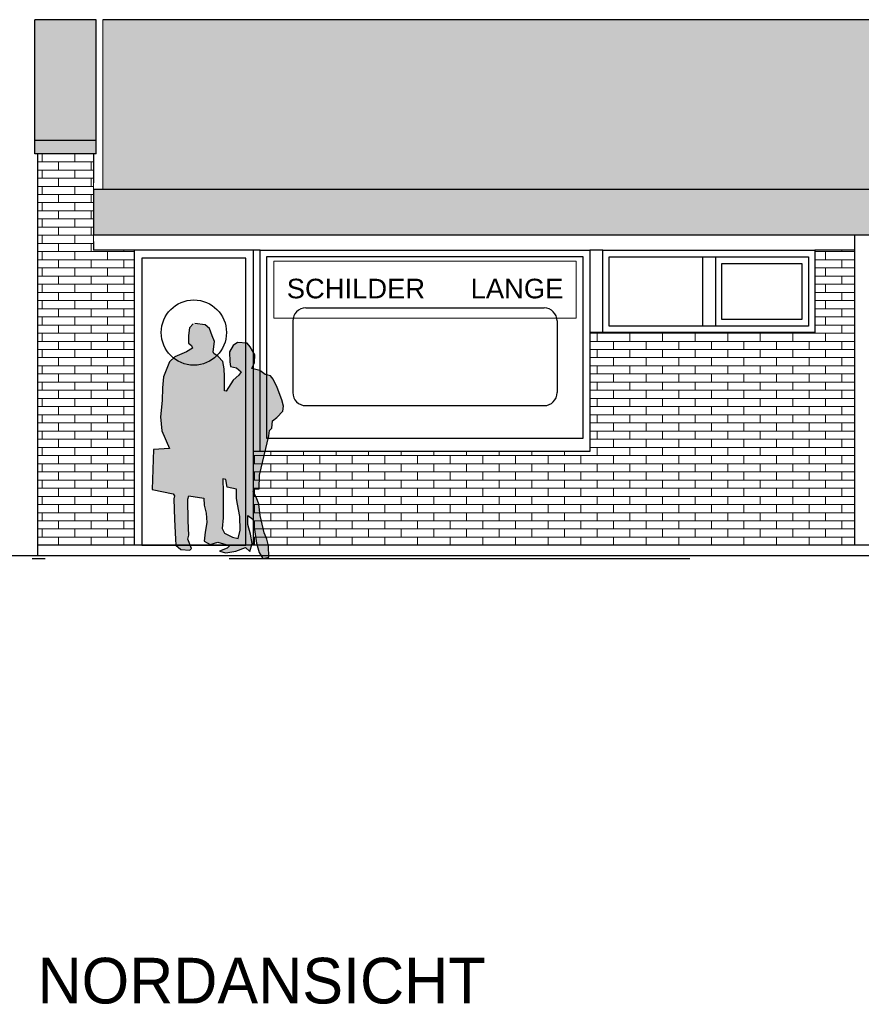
# Model space of a CAD drawing. Extents: x -73 to 183, y -4 to 85.
# Tile 82 of 98: x 72.67 to 79.12, y -2.68 to 4.86. Entities that reach past the tile are written whole.
import ezdxf

# ---------------------------------------------------------------- set-up
doc = ezdxf.new("R2010")
doc.units = 0
doc.header["$MEASUREMENT"] = 0
doc.linetypes.add('Strichpunktlinie', pattern=[0.006703, 0.003528, -0.001764, 0, -0.001411])
for name, color, linetype in [('Nord_Ansicht Schilderwerkstatt_4_P_ZE_SYMBOL', 7, 'Continuous'), ('Nord_Ansicht Schilderwerkstatt_4_P_ZE_TEXT', 7, 'Continuous'), ('Nord_Ansicht Schilderwerkstatt_4_R_NT_DACH', 7, 'Continuous'), ('Nord_Ansicht Schilderwerkstatt_4_R_NT_FENSTER', 7, 'Continuous'), ('Nord_Ansicht Schilderwerkstatt_4_R_NT_STAHL', 7, 'Continuous'), ('Nord_Ansicht Schilderwerkstatt_4_R_NT_TUER', 7, 'Continuous'), ('Nord_Ansicht Schilderwerkstatt_4_R_TR_BODEN', 7, 'Continuous'), ('Nord_Ansicht Schilderwerkstatt_4_R_TR_HIDDEN', 7, 'Continuous'), ('Nord_Ansicht Schilderwerkstatt_4_Schraffuren', 7, 'Continuous')]:
    doc.layers.add(name, color=color, linetype=linetype)
doc.styles.add('ERSTELLTER_STIL_1', font='ARIAL.TTF')
doc.styles.add('ERSTELLTER_STIL_3', font='txt')
pattern_1 = [(0, (58.71996, 0.83527), (0, 0.0625), []), (90, (58.71996, 0.83527), (-0.25, 0), [0.0625, -0.0625]), (90, (58.84496, 0.89777), (-0.25, 0), [0.0625, -0.0625])]

msp = doc.modelspace()

# ---------------------------------------------------------------- hatches: boundary and pattern name
at = {"layer": 'Nord_Ansicht Schilderwerkstatt_4_P_ZE_SYMBOL', "linetype": 'Continuous', "lineweight": 13, "ltscale": 1000}
h = msp.add_hatch(color=7, dxfattribs=at)
h.paths.add_polyline_path([(74.0134, 2.5353), (74.0002, 2.532), (73.9731, 2.5002), (73.9647, 2.4432), (73.9654, 2.3849), (73.987, 2.365), (73.9946, 2.3458), (73.9494, 2.3173), (73.8604, 2.2796), (73.8207, 2.2418), (73.7748, 2.1259), (73.7665, 2.0417), (73.763, 1.9443), (73.7505, 1.8191), (73.7616, 1.7131), (73.8195, 1.5761), (73.6962, 1.5687), (73.6865, 1.262), (73.8472, 1.2288), (73.8583, 1.2149), (73.8527, 1.1924), (73.859, 1.0341), (73.8646, 0.8837), (73.8687, 0.836), (73.9077, 0.8042), (73.9765, 0.7982), (73.987, 0.8121), (73.9612, 0.8823), (73.9682, 0.9141), (73.9616, 1.0231), (73.9598, 1.1878), (73.9673, 1.215), (74.0816, 1.197), (74.0843, 1.1427), (74.1017, 1.0824), (74.1045, 1.0095), (74.0934, 0.9373), (74.0857, 0.8671), (74.1302, 0.8419), (74.1894, 0.8605), (74.252, 0.8413), (74.2881, 0.8386), (74.2624, 0.8128), (74.2039, 0.7902), (74.2499, 0.7777), (74.3285, 0.7903), (74.4015, 0.8181), (74.4342, 0.7869), (74.4516, 0.8486), (74.4398, 0.9208), (74.4203, 0.9956), (74.4196, 1.0625), (74.4578, 1.0367), (74.4745, 0.9387), (74.485, 0.8512), (74.5065, 0.781), (74.5343, 0.7353), (74.5796, 0.7445), (74.5789, 0.8313), (74.5649, 0.883), (74.5441, 0.9314), (74.5371, 0.9645), (74.5135, 1.0625), (74.5037, 1.1493), (74.486, 1.1987), (74.4606, 1.248), (74.4683, 1.2673), (74.5065, 1.2673), (74.5079, 1.3739), (74.5802, 1.6734), (74.5844, 1.7138), (74.6039, 1.7317), (74.6095, 1.7893), (74.6421, 1.8138), (74.6874, 1.8642), (74.6922, 1.9006), (74.6811, 1.9496), (74.6449, 2.0444), (74.6136, 2.1093), (74.5921, 2.1325), (74.5524, 2.1437), (74.5121, 2.1755), (74.4495, 2.1895), (74.4599, 2.212), (74.4697, 2.2338), (74.4738, 2.2935), (74.4377, 2.3557), (74.4133, 2.3829), (74.3403, 2.3902), (74.3069, 2.367), (74.2805, 2.3167), (74.2826, 2.2398), (74.286, 2.2047), (74.3333, 2.1954), (74.3674, 2.1636), (74.3514, 2.1378), (74.3069, 2.1), (74.2547, 2.0172), (74.2401, 2.0192), (74.2401, 2.1278), (74.2374, 2.1868), (74.229, 2.2425), (74.1928, 2.2829), (74.1581, 2.3054), (74.1546, 2.318), (74.165, 2.3975), (74.1455, 2.4405), (74.1254, 2.4969), (74.0934, 2.5253)], flags=0)
h.paths.add_polyline_path([(74.3591, 1.0566), (74.3619, 0.9519), (74.3447, 0.8875), (74.302, 0.8976), (74.2422, 0.9274), (74.2241, 0.9652), (74.2297, 1.046), (74.2318, 1.2567), (74.229, 1.3302), (74.229, 1.3448), (74.2506, 1.3408), (74.2603, 1.2818), (74.3319, 1.2659), (74.3323, 1.195), (74.341, 1.151)], flags=0)
at = {"layer": 'Nord_Ansicht Schilderwerkstatt_4_Schraffuren', "linetype": 'Continuous', "lineweight": 13, "ltscale": 1000}
for points in [[(73.2586, 4.862), (72.7886, 4.862), (72.7886, 3.9362), (73.2586, 3.9362)], [(72.7886, 3.8341), (73.2586, 3.8341), (73.2586, 3.9362), (72.7886, 3.9362)], [(73.2386, 3.2124), (90.9986, 3.2124), (90.9986, 3.5611), (73.2386, 3.5611)]]:
    msp.add_hatch(color=7, dxfattribs=at).paths.add_polyline_path(points, flags=0)
at = {"layer": 'Nord_Ansicht Schilderwerkstatt_4_Schraffuren', "linetype": 'Continuous', "ltscale": 1000}
h = msp.add_hatch(dxfattribs=at)
h.set_pattern_fill('Gips_0004', color=256, style=0, pattern_type=2)
h.set_pattern_definition([(0, (58.71996, 0.83527), (0, 0.0375), [0, -0.0375])])
h.paths.add_polyline_path([(73.3086, 4.862), (90.9286, 4.862), (90.9286, 3.5611), (73.3086, 3.5611)], flags=0)
at = {"layer": 'Nord_Ansicht Schilderwerkstatt_4_Schraffuren', "linetype": 'Continuous', "lineweight": 18, "ltscale": 1000}
h = msp.add_hatch(dxfattribs=at)
h.set_pattern_fill('MW_Verband__Läufer__DF_0004', color=9, style=0, pattern_type=2)
h.set_pattern_definition(pattern_1)
h.paths.add_polyline_path([(73.5486, 0.8353), (73.5486, 3.0953), (73.2386, 3.0953), (73.2386, 3.1624), (73.2386, 3.8341), (72.8086, 3.8341), (72.8086, 0.8353)], flags=0)
h = msp.add_hatch(dxfattribs=at)
h.set_pattern_fill('MW_Verband__Läufer__DF_0004', color=9, style=0, pattern_type=2)
h.set_pattern_definition(pattern_1)
h.paths.add_polyline_path([(79.0686, 3.0953), (78.7636, 3.0953), (78.7636, 2.4653), (77.1386, 2.4653), (77.0386, 2.4653), (77.0386, 1.5553), (74.5136, 1.5553), (74.4636, 1.5553), (74.4636, 0.8353), (79.0686, 0.8353)], flags=0)

# ---------------------------------------------------------------- linework, layer by layer
at = {"layer": 'Nord_Ansicht Schilderwerkstatt_4_P_ZE_SYMBOL', "linetype": 'Continuous', "ltscale": 1000}
for p, q in [((73.9731, 2.5002), (73.9647, 2.4432)), ((74.0002, 2.532), (73.9731, 2.5002)), ((74.0934, 2.5253), (74.0134, 2.5353)), ((74.1254, 2.4969), (74.0934, 2.5253)), ((74.1455, 2.4405), (74.1254, 2.4969)), ((73.9647, 2.4432), (73.9654, 2.3849)), ((74.165, 2.3975), (74.1455, 2.4405)), ((73.9946, 2.3458), (73.9494, 2.3173)), ((73.9654, 2.3849), (73.987, 2.365)), ((73.987, 2.365), (73.9946, 2.3458)), ((74.1546, 2.318), (74.165, 2.3975)), ((74.3069, 2.367), (74.2805, 2.3167)), ((74.3403, 2.3902), (74.3069, 2.367)), ((74.4133, 2.3829), (74.3403, 2.3902)), ((74.4377, 2.3557), (74.4133, 2.3829)), ((74.4738, 2.2935), (74.4377, 2.3557)), ((73.8604, 2.2796), (73.8207, 2.2418)), ((73.9494, 2.3173), (73.8604, 2.2796)), ((74.1581, 2.3054), (74.1546, 2.318)), ((74.1928, 2.2829), (74.1581, 2.3054)), ((74.229, 2.2425), (74.1928, 2.2829)), ((74.2805, 2.3167), (74.2826, 2.2398)), ((74.4697, 2.2338), (74.4738, 2.2935)), ((73.8207, 2.2418), (73.7748, 2.1259)), ((74.2374, 2.1868), (74.229, 2.2425)), ((74.2826, 2.2398), (74.286, 2.2047)), ((74.286, 2.2047), (74.3333, 2.1954)), ((74.3333, 2.1954), (74.3674, 2.1636)), ((74.4495, 2.1895), (74.4599, 2.212)), ((74.5121, 2.1755), (74.4495, 2.1895)), ((74.4599, 2.212), (74.4697, 2.2338)), ((73.7748, 2.1259), (73.7665, 2.0417)), ((74.2401, 2.1278), (74.2374, 2.1868)), ((74.2401, 2.0192), (74.2401, 2.1278)), ((74.3514, 2.1378), (74.3069, 2.1)), ((74.3674, 2.1636), (74.3514, 2.1378)), ((74.5524, 2.1437), (74.5121, 2.1755)), ((74.5921, 2.1325), (74.5524, 2.1437)), ((74.6136, 2.1093), (74.5921, 2.1325)), ((73.7665, 2.0417), (73.763, 1.9443)), ((74.3069, 2.1), (74.2547, 2.0172)), ((74.6449, 2.0444), (74.6136, 2.1093)), ((74.6811, 1.9496), (74.6449, 2.0444)), ((74.2547, 2.0172), (74.2401, 2.0192)), ((73.763, 1.9443), (73.7505, 1.8191)), ((74.6922, 1.9006), (74.6811, 1.9496)), ((74.6874, 1.8642), (74.6922, 1.9006)), ((73.7505, 1.8191), (73.7616, 1.7131)), ((74.6095, 1.7893), (74.6421, 1.8138)), ((74.6421, 1.8138), (74.6874, 1.8642)), ((74.6039, 1.7317), (74.6095, 1.7893)), ((73.7616, 1.7131), (73.8195, 1.5761)), ((74.5079, 1.3739), (74.5802, 1.6734)), ((74.5802, 1.6734), (74.5844, 1.7138)), ((74.5844, 1.7138), (74.6039, 1.7317)), ((73.6962, 1.5687), (73.6865, 1.262)), ((73.8195, 1.5761), (73.6962, 1.5687)), ((74.5065, 1.2673), (74.5079, 1.3739)), ((74.229, 1.3448), (74.229, 1.3302)), ((74.2506, 1.3408), (74.229, 1.3448)), ((74.229, 1.3302), (74.2318, 1.2567)), ((74.2603, 1.2818), (74.2506, 1.3408)), ((73.6865, 1.262), (73.8472, 1.2288)), ((73.8472, 1.2288), (73.8583, 1.2149)), ((73.8583, 1.2149), (73.8527, 1.1924)), ((73.9598, 1.1878), (73.9673, 1.215)), ((73.9673, 1.215), (74.0816, 1.197)), ((74.2318, 1.2567), (74.2297, 1.046)), ((74.3319, 1.2659), (74.2603, 1.2818)), ((74.3323, 1.195), (74.3319, 1.2659)), ((74.4606, 1.248), (74.4683, 1.2673)), ((74.486, 1.1987), (74.4606, 1.248)), ((74.4683, 1.2673), (74.5065, 1.2673)), ((73.8527, 1.1924), (73.859, 1.0341)), ((73.9616, 1.0231), (73.9598, 1.1878)), ((74.0816, 1.197), (74.0843, 1.1427)), ((74.0843, 1.1427), (74.1017, 1.0824)), ((74.341, 1.151), (74.3323, 1.195)), ((74.3591, 1.0566), (74.341, 1.151)), ((74.5037, 1.1493), (74.486, 1.1987)), ((74.5135, 1.0625), (74.5037, 1.1493)), ((74.1017, 1.0824), (74.1045, 1.0095)), ((74.3619, 0.9519), (74.3591, 1.0566)), ((74.4203, 0.9956), (74.4196, 1.0625)), ((74.4196, 1.0625), (74.4578, 1.0367)), ((74.5371, 0.9645), (74.5135, 1.0625)), ((73.859, 1.0341), (73.8646, 0.8837)), ((73.9682, 0.9141), (73.9616, 1.0231)), ((74.1045, 1.0095), (74.0934, 0.9373)), ((74.2297, 1.046), (74.2241, 0.9652)), ((74.4398, 0.9208), (74.4203, 0.9956)), ((74.4578, 1.0367), (74.4745, 0.9387)), ((73.9612, 0.8823), (73.9682, 0.9141)), ((74.0934, 0.9373), (74.0857, 0.8671)), ((74.2241, 0.9652), (74.2422, 0.9274)), ((74.2422, 0.9274), (74.302, 0.8976)), ((74.3447, 0.8875), (74.3619, 0.9519)), ((74.4516, 0.8486), (74.4398, 0.9208)), ((74.4745, 0.9387), (74.485, 0.8512)), ((74.5441, 0.9314), (74.5371, 0.9645)), ((74.5649, 0.883), (74.5441, 0.9314)), ((73.8646, 0.8837), (73.8687, 0.836)), ((73.8687, 0.836), (73.9077, 0.8042)), ((73.987, 0.8121), (73.9612, 0.8823)), ((74.0857, 0.8671), (74.1302, 0.8419)), ((74.1302, 0.8419), (74.1894, 0.8605)), ((74.1894, 0.8605), (74.252, 0.8413)), ((74.252, 0.8413), (74.2881, 0.8386)), ((74.2881, 0.8386), (74.2624, 0.8128)), ((74.302, 0.8976), (74.3447, 0.8875)), ((74.4342, 0.7869), (74.4516, 0.8486)), ((74.485, 0.8512), (74.5065, 0.781)), ((74.5789, 0.8313), (74.5649, 0.883)), ((74.5796, 0.7445), (74.5789, 0.8313)), ((73.9077, 0.8042), (73.9765, 0.7982)), ((73.9765, 0.7982), (73.987, 0.8121)), ((74.2624, 0.8128), (74.2039, 0.7902)), ((74.2039, 0.7902), (74.2499, 0.7777)), ((74.2499, 0.7777), (74.3285, 0.7903)), ((74.3285, 0.7903), (74.4015, 0.8181)), ((74.4015, 0.8181), (74.4342, 0.7869)), ((74.5065, 0.781), (74.5343, 0.7353)), ((74.5343, 0.7353), (74.5796, 0.7445))]:
    msp.add_line(p, q, dxfattribs=at)
at = {"layer": 'Nord_Ansicht Schilderwerkstatt_4_P_ZE_TEXT', "color": 255, "linetype": 'Continuous', "lineweight": 18, "ltscale": 1000}
for p, q in [((76.9349, 3.0116), (74.6178, 3.0116)), ((74.6178, 3.0116), (74.6178, 2.5759)), ((76.9349, 2.5759), (76.9349, 3.0116)), ((74.6178, 2.5759), (76.9349, 2.5759))]:
    msp.add_line(p, q, dxfattribs=at)
at = {"layer": 'Nord_Ansicht Schilderwerkstatt_4_R_NT_DACH', "linetype": 'Continuous', "ltscale": 1000}
msp.add_line((79.0686, 0.8353), (79.0686, 3.2124), dxfattribs=at)
at = {"layer": 'Nord_Ansicht Schilderwerkstatt_4_R_NT_FENSTER', "linetype": 'Continuous', "ltscale": 1000}
for p, q in [((74.5136, 3.0953), (74.4636, 3.0953)), ((74.5136, 3.0953), (77.0386, 3.0953)), ((74.5136, 1.5553), (74.5136, 3.0953)), ((77.0386, 3.0953), (77.0386, 1.5553)), ((77.1386, 3.0953), (77.0386, 3.0953)), ((77.1386, 3.0953), (78.7636, 3.0953)), ((77.1386, 2.4653), (77.1386, 3.0953)), ((78.7636, 3.0953), (78.7636, 2.4653)), ((76.9886, 3.0453), (74.5636, 3.0453)), ((74.5636, 3.0453), (74.5636, 1.6553)), ((76.9886, 1.6553), (76.9886, 3.0453)), ((77.1886, 3.0453), (78.7136, 3.0453)), ((77.1886, 2.5153), (77.1886, 3.0453)), ((77.9011, 3.0453), (77.9011, 2.5153)), ((78.0011, 3.0453), (78.0011, 2.5153)), ((78.7136, 3.0453), (78.7136, 2.5153)), ((78.0511, 2.9953), (78.6636, 2.9953)), ((78.0511, 2.5653), (78.0511, 2.9953)), ((78.6636, 2.9953), (78.6636, 2.5653)), ((74.8636, 2.6539), (76.6886, 2.6539)), ((78.6636, 2.5653), (78.0511, 2.5653)), ((74.7636, 2.5539), (74.7636, 2.0053)), ((76.7886, 2.5539), (76.7886, 2.0053)), ((78.7136, 2.5153), (77.1886, 2.5153)), ((77.1386, 2.4653), (77.0386, 2.4653)), ((78.7636, 2.4653), (77.1386, 2.4653)), ((74.8636, 1.9053), (76.6886, 1.9053)), ((74.5636, 1.6553), (76.9886, 1.6553)), ((74.5136, 1.5553), (74.4636, 1.5553)), ((77.0386, 1.5553), (74.5136, 1.5553))]:
    msp.add_line(p, q, dxfattribs=at)
for centre, start, end in [((74.8636, 2.5539), 90, 180), ((76.6886, 2.5539), 0, 90), ((74.8636, 2.0053), 180, 270), ((76.6886, 2.0053), 270, 0)]:
    msp.add_arc(centre, 0.1, start, end, dxfattribs=at)
at = {"layer": 'Nord_Ansicht Schilderwerkstatt_4_R_NT_STAHL', "linetype": 'Continuous', "ltscale": 1000}
for p, q in [((72.7886, 3.8341), (72.7886, 4.862)), ((73.2586, 4.862), (72.7886, 4.862)), ((73.2586, 3.8341), (73.2586, 4.862)), ((90.9286, 4.862), (73.3086, 4.862)), ((73.2586, 3.9362), (72.7886, 3.9362)), ((73.2586, 3.8341), (72.7886, 3.8341)), ((90.9986, 3.5611), (73.2386, 3.5611)), ((90.9986, 3.2124), (73.2386, 3.2124))]:
    msp.add_line(p, q, dxfattribs=at)
at = {"layer": 'Nord_Ansicht Schilderwerkstatt_4_R_NT_TUER', "linetype": 'Continuous', "ltscale": 1000}
for p, q in [((73.5486, 3.0953), (73.5486, 0.8353)), ((74.4636, 3.0953), (73.5486, 3.0953)), ((74.4636, 0.8353), (74.4636, 3.0953)), ((74.4036, 3.0353), (73.6086, 3.0353)), ((73.6086, 3.0353), (73.6086, 0.8353)), ((74.4036, 0.8353), (74.4036, 3.0353)), ((73.6086, 0.8353), (74.4036, 0.8353))]:
    msp.add_line(p, q, dxfattribs=at)
msp.add_circle((74.0061, 2.4653), 0.25, dxfattribs=at)
at = {"layer": 'Nord_Ansicht Schilderwerkstatt_4_R_TR_BODEN', "linetype": 'Continuous', "ltscale": 1000}
for p, q in [((72.8086, 0.8353), (72.8086, 0.7553)), ((94.4158, 0.7553), (67.4747, 0.7553))]:
    msp.add_line(p, q, dxfattribs=at)
at = {"layer": 'Nord_Ansicht Schilderwerkstatt_4_R_TR_BODEN', "linetype": 'Strichpunktlinie', "ltscale": 1000}
msp.add_line((67.4747, 0.7353), (94.4158, 0.7353), dxfattribs=at)
at = {"layer": 'Nord_Ansicht Schilderwerkstatt_4_R_TR_HIDDEN', "linetype": 'Continuous', "ltscale": 1000}
for p, q in [((72.8086, 3.8341), (72.8086, 0.8353)), ((73.2386, 3.8341), (73.2386, 3.6111)), ((73.2386, 3.5611), (73.2386, 3.2124)), ((73.2386, 3.1624), (73.2386, 3.0953)), ((73.5486, 3.0953), (73.2386, 3.0953)), ((79.0686, 3.0953), (78.7636, 3.0953)), ((91.5486, 0.8353), (72.8086, 0.8353))]:
    msp.add_line(p, q, dxfattribs=at)
at = {"layer": 'Nord_Ansicht Schilderwerkstatt_4_Schraffuren', "color": 255, "linetype": 'Continuous', "lineweight": 18, "ltscale": 1000}
for p, q in [((73.2586, 4.862), (72.7886, 4.862)), ((72.7886, 4.862), (72.7886, 3.9362)), ((73.2586, 3.9362), (73.2586, 4.862)), ((73.3086, 4.862), (90.9286, 4.862)), ((73.3086, 3.5611), (73.3086, 4.862)), ((72.7886, 3.9362), (73.2586, 3.9362)), ((73.2586, 3.9362), (72.7886, 3.9362)), ((72.7886, 3.9362), (72.7886, 3.8341)), ((73.2586, 3.8341), (73.2586, 3.9362)), ((72.7886, 3.8341), (73.2586, 3.8341)), ((73.2386, 3.8341), (72.8086, 3.8341)), ((72.8086, 3.8341), (72.8086, 0.8353)), ((73.2386, 3.1624), (73.2386, 3.8341)), ((90.9986, 3.5611), (73.2386, 3.5611)), ((73.2386, 3.5611), (73.2386, 3.2124)), ((90.9286, 3.5611), (73.3086, 3.5611)), ((73.2386, 3.2124), (90.9986, 3.2124)), ((73.2386, 3.0953), (73.2386, 3.1624)), ((73.5486, 3.0953), (73.2386, 3.0953)), ((73.5486, 0.8353), (73.5486, 3.0953)), ((79.0686, 3.0953), (78.7636, 3.0953)), ((78.7636, 3.0953), (78.7636, 2.4653)), ((79.0686, 0.8353), (79.0686, 3.0953)), ((77.1386, 2.4653), (77.0386, 2.4653)), ((77.0386, 2.4653), (77.0386, 1.5553)), ((78.7636, 2.4653), (77.1386, 2.4653)), ((74.5136, 1.5553), (74.4636, 1.5553)), ((74.4636, 1.5553), (74.4636, 0.8353)), ((77.0386, 1.5553), (74.5136, 1.5553)), ((72.8086, 0.8353), (73.5486, 0.8353)), ((74.4636, 0.8353), (79.0686, 0.8353))]:
    msp.add_line(p, q, dxfattribs=at)

# ---------------------------------------------------------------- texts
at = {"layer": 'Nord_Ansicht Schilderwerkstatt_4_P_ZE_TEXT', "linetype": 'Continuous', "attachment_point": 1}
for s, insert, char_height, style in [('{SCHILDER      LANGE}', (74.7178, 2.8774), 0.15, 'ERSTELLTER_STIL_1'), ('{NORDANSICHT}', (72.8086, -2.3247), 0.35, 'ERSTELLTER_STIL_3')]:
    msp.add_mtext(s, dxfattribs=dict(at, insert=insert, char_height=char_height, style=style))

doc.saveas('drawing.dxf')
